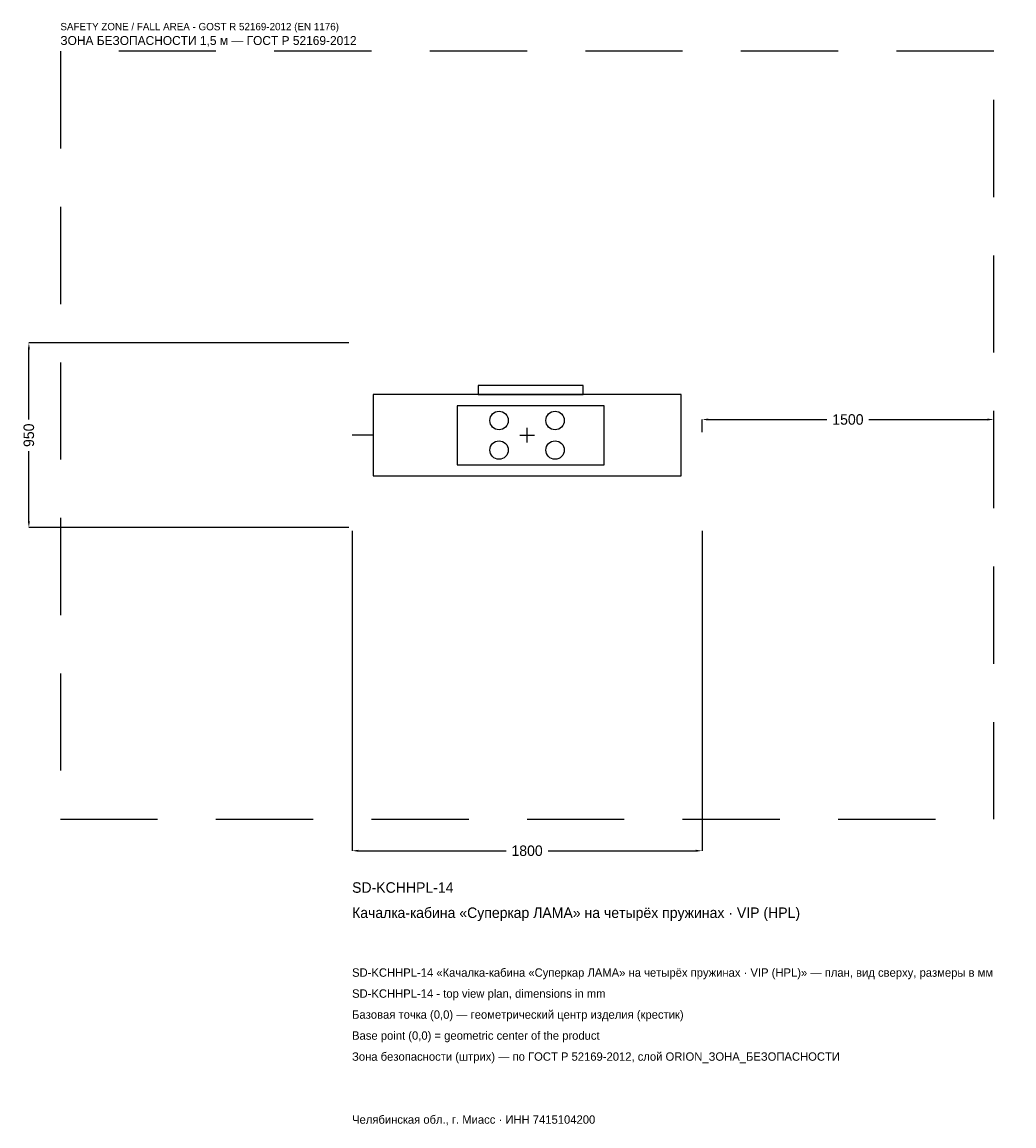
# Model space of a CAD drawing. Header units: metres. Extents: x -2597 to 2504, y -3552 to 2125.
import ezdxf

# ---------------------------------------------------------------- set-up
doc = ezdxf.new("R2010")
doc.units = ezdxf.units.M
doc.linetypes.add('DASHED', pattern=[800, 500, -300])
for name, color, linetype in [('ORION_ДАННЫЕ', 3, 'Continuous'), ('ORION_ЗОНА_БЕЗОПАСНОСТИ', 1, 'Continuous'), ('ORION_КОНТУР', 7, 'Continuous'), ('ORION_РАЗМЕРЫ', 8, 'Continuous')]:
    doc.layers.add(name, color=color, linetype=linetype)
doc.dimstyles.new('ORION', dxfattribs={"dimtxt": 54, "dimasz": 32.4, "dimexe": 1.25, "dimexo": 16.2, "dimtad": 1, "dimdec": 0, "dimcen": 2.5, "dimazin": 3, "dimtfac": 1, "dimtmove": 0, "dimatfit": 3, "dimarcsym": 0})

# ---------------------------------------------------------------- blocks, each defined once
blk = doc.blocks.new('_CLOSEDFILLED')
at = {"color": 0, "linetype": 'BYBLOCK'}
blk.add_solid([(-1, 0.16), (0, 0), (-1, -0.16)], dxfattribs=at)
blk = doc.blocks.new('*D1')
for p, q in [((-900, -491.2), (-900, -2137)), ((900, -491.2), (900, -2137)), ((-867.6, -2137), (-108, -2137)), ((108, -2137), (867.6, -2137))]:
    blk.add_line(p, q)
at = {"layer": 'Defpoints'}
for p in [(-900, -475), (900, -475), (-900, -2137)]:
    blk.add_point(p, dxfattribs=at)
at = {"layer": 'ORION_РАЗМЕРЫ', "xscale": 32.4, "yscale": 32.4, "rotation": 180}
blk.add_blockref('_CLOSEDFILLED', (-900, -2137), dxfattribs=at)
at = {"layer": 'ORION_РАЗМЕРЫ', "xscale": 32.4, "yscale": 32.4}
blk.add_blockref('_CLOSEDFILLED', (900, -2137), dxfattribs=at)
at = {"layer": 'ORION_РАЗМЕРЫ', "insert": (0, -2137), "char_height": 54, "attachment_point": 5}
blk.add_mtext('1800', dxfattribs=at)
blk = doc.blocks.new('*D2')
for p, q in [((-916.2, 475), (-2562, 475)), ((-2562, 81), (-2562, 442.6)), ((-2562, -442.6), (-2562, -81)), ((-916.2, -475), (-2562, -475))]:
    blk.add_line(p, q)
at = {"layer": 'Defpoints'}
for p in [(-900, 475), (-2562, -475), (-900, -475)]:
    blk.add_point(p, dxfattribs=at)
at = {"layer": 'ORION_РАЗМЕРЫ', "xscale": 32.4, "yscale": 32.4}
for p, rotation in [((-2562, 475), 90), ((-2562, -475), 270)]:
    blk.add_blockref('_CLOSEDFILLED', p, dxfattribs=dict(at, rotation=rotation))
at = {"layer": 'ORION_РАЗМЕРЫ', "insert": (-2562, 0), "char_height": 54, "attachment_point": 5, "rotation": 90}
blk.add_mtext('950', dxfattribs=at)
blk = doc.blocks.new('*D3')
for p, q in [((900, 16.2), (900, 81)), ((932.4, 81), (1542, 81)), ((1758, 81), (2367.6, 81)), ((2400, 16.2), (2400, 81))]:
    blk.add_line(p, q)
at = {"layer": 'Defpoints'}
for p in [(900, 81), (900, 0), (2400, 0)]:
    blk.add_point(p, dxfattribs=at)
at = {"layer": 'ORION_РАЗМЕРЫ', "xscale": 32.4, "yscale": 32.4, "rotation": 180}
blk.add_blockref('_CLOSEDFILLED', (900, 81), dxfattribs=at)
at = {"layer": 'ORION_РАЗМЕРЫ', "xscale": 32.4, "yscale": 32.4}
blk.add_blockref('_CLOSEDFILLED', (2400, 81), dxfattribs=at)
at = {"layer": 'ORION_РАЗМЕРЫ', "insert": (1650, 81), "char_height": 54, "attachment_point": 5}
blk.add_mtext('1500', dxfattribs=at)
blk = doc.blocks.new('ОРИОН SD-KCHHPL-14 Качалка-кабина Суперкар ЛАМА на четырёх пружинах · VIP (HPL)')
at = {"layer": 'ORION_ЗОНА_БЕЗОПАСНОСТИ', "linetype": 'DASHED'}
blk.add_lwpolyline([(-2400, -1975), (2400, -1975), (2400, 1975), (-2400, 1975)], close=True, dxfattribs=at)
at = {"layer": 'ORION_КОНТУР'}
blk.add_line((-792, 0), (-900, 0), dxfattribs=at)
for points in [[(-252, 209), (288, 209), (288, 256.5), (-252, 256.5)], [(-792, -209), (792, -209), (792, 209), (-792, 209)], [(-360, -152), (396, -152), (396, 152), (-360, 152)]]:
    blk.add_lwpolyline(points, close=True, dxfattribs=at)
for centre in [(-144, 76), (144, 76), (-144, -76), (144, -76)]:
    blk.add_circle(centre, 47.5, dxfattribs=at)
at = {"layer": 'ORION_РАЗМЕРЫ'}
for p, q in [((-38, 0), (38, 0)), ((0, -38), (0, 38))]:
    blk.add_line(p, q, dxfattribs=at)
at = {"layer": 'ORION_ДАННЫЕ'}
for tag, p in [('АРТИКУЛ', (-900, -2353)), ('НАИМЕНОВАНИЕ', (-900, -2482.6))]:
    blk.add_attdef(tag, p, '', height=54, dxfattribs=at)
at = {"layer": 'ORION_ДАННЫЕ', "flags": 1}
for tag, p in [('ПРОИЗВОДИТЕЛЬ', (-900, -2612.2)), ('ТЕЛЕФОН', (-900, -2741.8)), ('САЙТ', (-900, -3001)), ('АДРЕС', (-900, -3130.6)), ('РЕКВИЗИТЫ', (-900, -3260.2)), ('ГАБАРИТЫ', (-900, -3389.8)), ('ЗОНА_БЕЗОПАСНОСТИ', (-900, -3519.4))]:
    blk.add_attdef(tag, p, '', height=54, dxfattribs=at)
at = {"layer": 'ORION_ЗОНА_БЕЗОПАСНОСТИ', "color": 1}
for s, height, p in [('SAFETY ZONE / FALL AREA - GOST R 52169-2012 (EN 1176)', 37.8, (-2400, 2083)), ('ЗОНА БЕЗОПАСНОСТИ 1,5 м — ГОСТ Р 52169-2012', 45.9, (-2400, 2007.4))]:
    blk.add_text(s, height=height, dxfattribs=at).set_placement(p)
at = {"layer": 'ORION_РАЗМЕРЫ'}
dim = blk.add_linear_dim(base=(-2562, -475), p1=(-900, -475), p2=(-900, 475), angle=90, dimstyle='ORION', dxfattribs=at)
dim.commit()
dim.dimension.update_dxf_attribs({"geometry": '*D2', "text_midpoint": (-2562, 0)})
for base, p1, p2, picture, middle in [((900, 81), (900, 0), (2400, 0), '*D3', (1650, 81)), ((-900, -2137), (-900, -475), (900, -475), '*D1', (0, -2137))]:
    dim = blk.add_linear_dim(base=base, p1=p1, p2=p2, dimstyle='ORION', dxfattribs=at)
    dim.commit()
    dim.dimension.update_dxf_attribs({"geometry": picture, "text_midpoint": middle})

msp = doc.modelspace()

# ---------------------------------------------------------------- block references
msp.add_blockref('ОРИОН SD-KCHHPL-14 Качалка-кабина Суперкар ЛАМА на четырёх пружинах · VIP (HPL)', (0, 0)).add_auto_attribs({'АРТИКУЛ': 'SD-KCHHPL-14', 'НАИМЕНОВАНИЕ': 'Качалка-кабина «Суперкар ЛАМА» на четырёх пружинах · VIP (HPL)'})

# ---------------------------------------------------------------- texts
at = {"layer": 'ORION_ДАННЫЕ', "color": 3}
for s, p in [('SD-KCHHPL-14 «Качалка-кабина «Суперкар ЛАМА» на четырёх пружинах · VIP (HPL)» — план, вид сверху, размеры в мм', (-900, -2785)), ('SD-KCHHPL-14 - top view plan, dimensions in mm', (-900, -2893)), ('Челябинская обл., г. Миасс · ИНН 7415104200', (-900, -3541))]:
    msp.add_text(s, height=43.2, dxfattribs=at).set_placement(p)
at = {"layer": 'ORION_ДАННЫЕ', "color": 7}
for s, p in [('Базовая точка (0,0) — геометрический центр изделия (крестик)', (-900, -3001)), ('Base point (0,0) = geometric center of the product', (-900, -3109))]:
    msp.add_text(s, height=43.2, dxfattribs=at).set_placement(p)
at = {"layer": 'ORION_ДАННЫЕ', "color": 1}
msp.add_text('Зона безопасности (штрих) — по ГОСТ Р 52169-2012, слой ORION_ЗОНА_БЕЗОПАСНОСТИ', height=43.2, dxfattribs=at).set_placement((-900, -3217))

doc.saveas('drawing.dxf')
